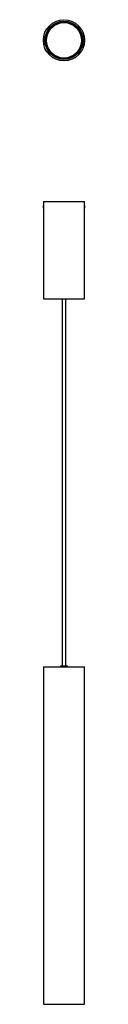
# Model space of a CAD drawing. Header units: millimetres. Extents: x 340 to 395, y 170 to 1483.
import ezdxf

# ---------------------------------------------------------------- set-up
doc = ezdxf.new("R2010")
doc.units = ezdxf.units.MM
doc.header["$LTSCALE"] = 10

msp = doc.modelspace()

# ---------------------------------------------------------------- linework, layer by layer
at = {"color": 7, "linetype": 'Continuous', "lineweight": 25}
for p, q in [((353.6, 1475.3), (353.4, 1475.5)), ((353.8, 1475.1), (353.9, 1475)), ((363, 1480.8), (363, 1480.9)), ((371.8, 1480.9), (371.8, 1480.8)), ((381, 1475), (381, 1475.1)), ((381.4, 1475.5), (381.2, 1475.3)), ((347.8, 1469.8), (348, 1469.6)), ((348.2, 1469.4), (348.2, 1469.4)), ((386.7, 1469.4), (386.6, 1469.4)), ((386.8, 1469.6), (387, 1469.8)), ((340, 1457.5), (339.9, 1457.4)), ((339.9, 1455.5), (339.9, 1457.4)), ((339.9, 1454.2), (339.9, 1455.5)), ((339.9, 1454.2), (340, 1454.1)), ((394.9, 1457.4), (394.9, 1457.5)), ((394.9, 1457.4), (394.9, 1454.2)), ((394.9, 1454.1), (394.9, 1454.2)), ((348, 1442), (347.8, 1441.9)), ((348.2, 1442.2), (348.2, 1442.3)), ((353.4, 1436.2), (353.6, 1436.4)), ((353.9, 1436.6), (353.8, 1436.6)), ((381, 1436.6), (381, 1436.6)), ((381.2, 1436.4), (381.4, 1436.2)), ((386.6, 1442.3), (386.7, 1442.2)), ((387, 1441.9), (386.8, 1442)), ((339.9, 1241), (339.9, 1235.1)), ((339.9, 1241), (394.9, 1241)), ((339.9, 1231.8), (339.9, 1235)), ((394.9, 1235), (394.9, 1241)), ((394.9, 1235), (394.9, 1234.4)), ((339.9, 1231.7), (339.9, 1111)), ((394.9, 1234.4), (394.9, 1231.8)), ((394.9, 1111), (394.9, 1231.7)), ((339.9, 1111), (394.9, 1111)), ((363, 1111), (362.9, 1110.5)), ((364.9, 1110.5), (362.9, 1110.5)), ((371.9, 1110.5), (364.9, 1110.5)), ((365, 1110.5), (365, 621.7)), ((369.8, 621.7), (369.8, 1110.5)), ((371.9, 1110.5), (371.8, 1111)), ((339.9, 620.1), (339.9, 170.1)), ((339.9, 620.1), (367.4, 620.1)), ((362.9, 621.7), (363.1, 620.1)), ((362.9, 621.7), (367.4, 621.7)), ((367.4, 621.7), (371.9, 621.7)), ((367.4, 620.1), (394.9, 620.1)), ((371.7, 620.1), (371.9, 621.7)), ((394.9, 170.1), (394.9, 620.1)), ((339.9, 170.1), (367.4, 170.1)), ((367.4, 170.1), (394.9, 170.1))]:
    msp.add_line(p, q, dxfattribs=at)
for radius in [27.5, 25.5, 25.4, 25, 23.6]:
    msp.add_circle((367.4, 1455.8), radius, dxfattribs=at)
for radius, start, end in [(23.6, 125.2246, 144.7754), (23.5, 125.1998, 144.8002), (23.8, 54.6755, 125.3245), (23.7, 84.8379, 125.2833), (23.7, 54.7167, 84.8379), (23.6, 35.2246, 54.7754), (23.5, 35.1998, 54.8002), (23.8, 144.6755, 215.3245), (23.7, 144.7167, 215.4491), (23.8, 324.6755, 35.3245), (23.7, 324.7167, 35.2833), (23.5, 215.1998, 234.8002), (23.6, 215.2246, 234.7754), (23.8, 234.6755, 305.3245), (23.7, 234.7167, 305.2833), (23.5, 305.1998, 324.8002), (23.6, 305.2246, 324.7754)]:
    msp.add_arc((367.4, 1455.8), radius, start, end, dxfattribs=at)
for points in [[(348, 1469.6), (348.8, 1470.7), (350.4, 1472.8), (352.6, 1474.4), (353.6, 1475.3)], [(381.2, 1475.3), (382.3, 1474.4), (384.4, 1472.8), (386, 1470.7), (386.8, 1469.6)], [(353.6, 1436.4), (352.6, 1437.2), (350.4, 1438.9), (348.8, 1441), (348, 1442)], [(386.8, 1442), (386, 1441), (384.4, 1438.9), (382.3, 1437.2), (381.2, 1436.4)]]:
    msp.add_open_spline(points, degree=3, dxfattribs=at)
for points, knots in [([(353.4, 1475.5), (354.4, 1476.1), (356.5, 1477.4), (359.9, 1478.8), (363.6, 1479.7), (367.4, 1480), (371.2, 1479.7), (374.9, 1478.8), (378.3, 1477.4), (380.4, 1476.1), (381.4, 1475.5)], [0, 0, 0, 0, 0.119747, 0.243886, 0.371136, 0.5, 0.628864, 0.756114, 0.880253, 1, 1, 1, 1]), ([(353.6, 1475.3), (353.6, 1475.2), (353.7, 1475.2), (353.8, 1475.1), (353.8, 1475.1), (353.8, 1475.1), (353.8, 1475.1)], [0, 0, 0, 0, 0.301952, 0.603971, 0.904007, 1, 1, 1, 1]), ([(381, 1475.1), (381, 1475.1), (381, 1475.1), (381.1, 1475.2), (381.1, 1475.2), (381.2, 1475.3), (381.2, 1475.3)], [0, 0, 0, 0, 0.295468, 0.590811, 0.889237, 1, 1, 1, 1]), ([(347.8, 1441.9), (347.1, 1442.9), (345.8, 1444.9), (344.4, 1448.3), (343.5, 1452), (343.2, 1455.8), (343.5, 1459.7), (344.4, 1463.3), (345.8, 1466.8), (347.1, 1468.8), (347.8, 1469.8)], [0, 0, 0, 0, 0.119747, 0.243886, 0.371136, 0.5, 0.628864, 0.756114, 0.880253, 1, 1, 1, 1]), ([(348.2, 1469.4), (348.1, 1469.4), (348.1, 1469.5), (348.1, 1469.5), (348, 1469.6), (348, 1469.6), (348, 1469.6)], [0, 0, 0, 0, 0.295468, 0.590811, 0.889237, 1, 1, 1, 1]), ([(386.8, 1469.6), (386.8, 1469.6), (386.8, 1469.5), (386.7, 1469.5), (386.7, 1469.4), (386.7, 1469.4), (386.7, 1469.4)], [0, 0, 0, 0, 0.3019524, 0.603971, 0.9040066, 1, 1, 1, 1]), ([(387, 1469.8), (387.7, 1468.8), (389, 1466.8), (390.4, 1463.3), (391.3, 1459.7), (391.6, 1455.8), (391.3, 1452), (390.4, 1448.3), (389, 1444.9), (387.7, 1442.9), (387, 1441.9)], [0, 0, 0, 0, 0.119747, 0.243886, 0.371136, 0.5, 0.628864, 0.756114, 0.880253, 1, 1, 1, 1]), ([(348, 1442), (348, 1442.1), (348, 1442.1), (348.1, 1442.2), (348.1, 1442.2), (348.2, 1442.2), (348.2, 1442.2)], [0, 0, 0, 0, 0.301952, 0.603971, 0.904007, 1, 1, 1, 1]), ([(381.4, 1436.2), (380.4, 1435.5), (378.3, 1434.2), (374.9, 1432.8), (371.2, 1431.9), (367.4, 1431.6), (363.6, 1431.9), (359.9, 1432.8), (356.5, 1434.2), (354.4, 1435.5), (353.4, 1436.2)], [0, 0, 0, 0, 0.119747, 0.243886, 0.371136, 0.5, 0.628864, 0.756114, 0.880253, 1, 1, 1, 1]), ([(353.8, 1436.6), (353.8, 1436.6), (353.8, 1436.5), (353.7, 1436.5), (353.7, 1436.4), (353.6, 1436.4), (353.6, 1436.4)], [0, 0, 0, 0, 0.295468, 0.590811, 0.889237, 1, 1, 1, 1]), ([(381.2, 1436.4), (381.2, 1436.4), (381.1, 1436.5), (381.1, 1436.5), (381, 1436.6), (381, 1436.6), (381, 1436.6)], [0, 0, 0, 0, 0.301952, 0.603971, 0.904007, 1, 1, 1, 1]), ([(386.7, 1442.2), (386.7, 1442.2), (386.7, 1442.2), (386.8, 1442.1), (386.8, 1442.1), (386.8, 1442.1), (386.8, 1442)], [0, 0, 0, 0, 0.295468, 0.590811, 0.889237, 1, 1, 1, 1]), ([(339.9, 1235.1), (339.9, 1235.1), (339.9, 1235.1), (339.9, 1235), (339.9, 1234.7), (339.9, 1234.3), (340, 1233.8), (340, 1233.5), (340, 1233.4)], [0, 0, 0, 0, 0.005025, 0.21932, 0.433615, 0.648264, 0.863072, 1, 1, 1, 1]), ([(394.9, 1231.7), (394.9, 1231.7), (394.9, 1231.7), (394.9, 1232), (394.9, 1232.4), (394.9, 1233), (394.9, 1233.6), (394.9, 1234.1), (394.9, 1234.6), (394.9, 1234.9), (394.9, 1235.1), (394.9, 1235), (394.9, 1235)], [0, 0, 0, 0, 0.107231, 0.214457, 0.321812, 0.429251, 0.53655, 0.643703, 0.750932, 0.85834, 0.965751, 1, 1, 1, 1]), ([(340, 1233.4), (340, 1233.2), (340, 1232.8), (339.9, 1232.3), (339.9, 1231.9), (339.9, 1231.7), (339.9, 1231.7), (339.9, 1231.7)], [0, 0, 0, 0, 0.214559, 0.429107, 0.643914, 0.858889, 1, 1, 1, 1])]:
    msp.add_open_spline(points, degree=3, knots=knots, dxfattribs=at)

doc.saveas('drawing.dxf')
